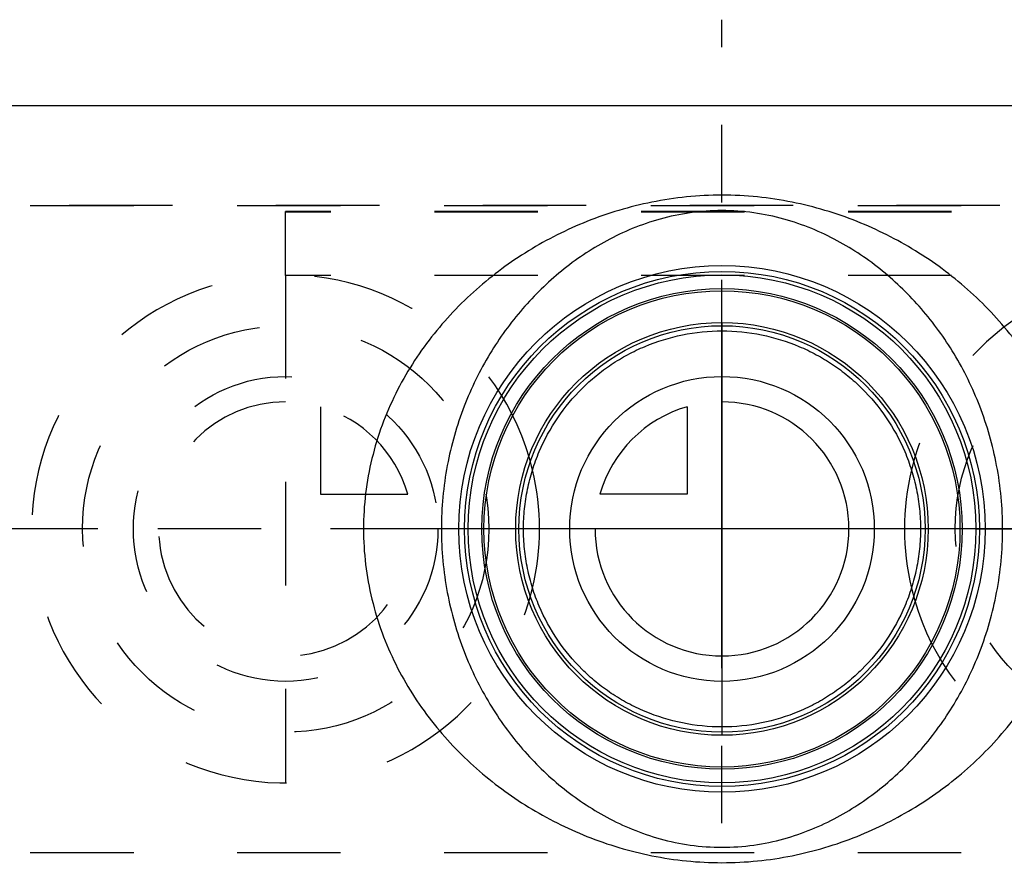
# Model space of a CAD drawing. Header units: millimetres. Extents: x 422 to 578, y 460 to 540.
# Tile 3 of 4: x 456 to 518, y 487 to 540. Entities that reach past the tile are written whole.
import ezdxf

# ---------------------------------------------------------------- set-up
doc = ezdxf.new("R2010")
doc.units = ezdxf.units.MM
doc.header["$LTSCALE"] = 65.185185
doc.linetypes.add('CENTER', pattern=[0.6, 0.375, -0.075, 0.075, -0.075])
doc.linetypes.add('HIDDEN', pattern=[0.2, 0.1, -0.1])
for name, color, linetype in [('ACHSEN_S', 7, 'CONTINUOUS'), ('KOERPER', 7, 'CONTINUOUS'), ('KONST.EL_MIT_GEO', 7, 'CONTINUOUS'), ('KURVEN', 7, 'CONTINUOUS')]:
    doc.layers.add(name, color=color, linetype=linetype)

msp = doc.modelspace()

# ---------------------------------------------------------------- linework, layer by layer
at = {"layer": 'ACHSEN_S', "color": 2, "linetype": 'CENTER'}
for p, q in [((500, 460.025), (500, 539.975)), ((578, 507.9), (422, 507.9))]:
    msp.add_line(p, q, dxfattribs=at)
at = {"layer": 'KOERPER', "color": 7, "linetype": 'Continuous'}
msp.add_line((445.5, 534.575), (554.5, 534.575), dxfattribs=at)
at = {"layer": 'KOERPER', "color": 8, "linetype": 'HIDDEN'}
for p, q in [((430.333, 528.275), (569.667, 528.275)), ((430.333, 487.525), (569.667, 487.525))]:
    msp.add_line(p, q, dxfattribs=at)
at = {"layer": 'KONST.EL_MIT_GEO', "color": 8, "linetype": 'HIDDEN'}
for p, q in [((569.667, 528.275), (430.333, 528.275)), ((472.5, 523.861), (472.5, 527.9)), ((527.5, 527.9), (472.5, 527.9)), ((527.5, 527.861), (472.5, 527.861)), ((527.5, 523.861), (472.5, 523.861)), ((430.333, 487.525), (569.667, 487.525))]:
    msp.add_line(p, q, dxfattribs=at)
at = {"layer": 'KONST.EL_MIT_GEO', "color": 7, "linetype": 'Continuous'}
for radius in [16.589, 16.222, 16, 15.134, 15, 13]:
    msp.add_circle((500, 507.9), radius, dxfattribs=at)
for points, knots in [([(522.596, 507.9), (522.596, 508.648), (522.505, 510.139), (522.106, 512.332), (521.463, 514.439), (520.601, 516.432), (519.549, 518.292), (517.939, 520.567), (515.563, 523.073), (512.242, 525.522), (508.511, 527.396), (505.106, 528.414), (502.23, 528.847), (500, 528.96), (497.77, 528.847), (494.894, 528.414), (491.489, 527.396), (487.758, 525.522), (484.437, 523.073), (482.061, 520.567), (480.451, 518.292), (479.399, 516.432), (478.537, 514.439), (477.894, 512.332), (477.495, 510.139), (477.404, 508.648), (477.404, 507.9)], [0, 0, 0, 0, 0.032879, 0.065538, 0.097805, 0.129581, 0.160841, 0.19162, 0.252018, 0.311798, 0.37224, 0.434801, 0.467166, 0.5, 0.532834, 0.565199, 0.62776, 0.688202, 0.747982, 0.80838, 0.839159, 0.870419, 0.902195, 0.934462, 0.967121, 1, 1, 1, 1]), ([(517.687, 507.9), (517.687, 509.24), (517.44, 511.878), (516.376, 515.607), (514.745, 518.935), (512.66, 521.808), (510.175, 524.228), (507.775, 525.845), (505.644, 526.855), (503.886, 527.461), (501.988, 527.86), (500, 528.002), (498.012, 527.86), (496.114, 527.461), (494.356, 526.855), (492.225, 525.845), (489.825, 524.228), (487.34, 521.808), (485.255, 518.935), (483.624, 515.607), (482.56, 511.878), (482.313, 509.24), (482.313, 507.9)], [0, 0, 0, 0, 0.068105, 0.133783, 0.1961, 0.255539, 0.313394, 0.371595, 0.401716, 0.433065, 0.465933, 0.5, 0.534067, 0.566935, 0.598284, 0.628405, 0.686606, 0.744461, 0.8039, 0.866217, 0.931895, 1, 1, 1, 1]), ([(487.49, 507.9), (487.49, 508.32), (487.532, 509.159), (487.722, 510.401), (488.034, 511.61), (488.6, 513.15), (489.574, 514.936), (490.866, 516.49), (492.053, 517.559), (493.016, 518.273), (494.049, 518.894), (495.518, 519.596), (497.502, 520.206), (500, 520.457), (502.498, 520.206), (504.482, 519.596), (505.951, 518.894), (506.984, 518.273), (507.947, 517.559), (509.134, 516.49), (510.426, 514.936), (511.4, 513.15), (511.966, 511.61), (512.278, 510.401), (512.468, 509.159), (512.51, 508.32), (512.51, 507.9)], [0, 0, 0, 0, 0.03214, 0.064161, 0.095965, 0.127486, 0.189538, 0.250644, 0.281086, 0.311579, 0.342237, 0.373167, 0.436003, 0.5, 0.563997, 0.626833, 0.657763, 0.688421, 0.718914, 0.749356, 0.810462, 0.872514, 0.904035, 0.935839, 0.96786, 1, 1, 1, 1]), ([(477.404, 507.9), (477.404, 507.152), (477.495, 505.661), (477.894, 503.468), (478.537, 501.361), (479.399, 499.368), (480.451, 497.508), (482.061, 495.233), (484.437, 492.727), (487.758, 490.278), (491.489, 488.404), (494.894, 487.386), (497.77, 486.953), (500, 486.84), (502.23, 486.953), (505.106, 487.386), (508.511, 488.404), (512.242, 490.278), (515.563, 492.727), (517.939, 495.233), (519.549, 497.508), (520.601, 499.368), (521.463, 501.361), (522.106, 503.468), (522.505, 505.661), (522.596, 507.152), (522.596, 507.9)], [0, 0, 0, 0, 0.032879, 0.065538, 0.097805, 0.129581, 0.160841, 0.19162, 0.252018, 0.311798, 0.37224, 0.434801, 0.467166, 0.5, 0.532834, 0.565199, 0.62776, 0.688202, 0.747982, 0.80838, 0.839159, 0.870419, 0.902195, 0.934462, 0.967121, 1, 1, 1, 1]), ([(482.313, 507.9), (482.313, 506.56), (482.56, 503.922), (483.624, 500.193), (485.255, 496.865), (487.34, 493.992), (489.825, 491.572), (492.225, 489.955), (494.356, 488.945), (496.114, 488.339), (498.012, 487.94), (500, 487.798), (501.988, 487.94), (503.886, 488.339), (505.644, 488.945), (507.775, 489.955), (510.175, 491.572), (512.66, 493.992), (514.745, 496.865), (516.376, 500.193), (517.44, 503.922), (517.687, 506.56), (517.687, 507.9)], [0, 0, 0, 0, 0.068105, 0.133783, 0.1961, 0.255539, 0.313394, 0.371595, 0.401716, 0.433065, 0.465933, 0.5, 0.534067, 0.566935, 0.598284, 0.628405, 0.686606, 0.744461, 0.8039, 0.866217, 0.931895, 1, 1, 1, 1]), ([(512.51, 507.9), (512.51, 507.48), (512.468, 506.641), (512.278, 505.399), (511.966, 504.19), (511.4, 502.65), (510.426, 500.864), (509.134, 499.31), (507.947, 498.241), (506.984, 497.527), (505.951, 496.906), (504.482, 496.204), (502.498, 495.594), (500, 495.343), (497.502, 495.594), (495.518, 496.204), (494.049, 496.906), (493.016, 497.527), (492.053, 498.241), (490.866, 499.31), (489.574, 500.864), (488.6, 502.65), (488.034, 504.19), (487.722, 505.399), (487.532, 506.641), (487.49, 507.48), (487.49, 507.9)], [0, 0, 0, 0, 0.03214, 0.064161, 0.095965, 0.127486, 0.189538, 0.250644, 0.281086, 0.311579, 0.342237, 0.373167, 0.436003, 0.5, 0.563997, 0.626833, 0.657763, 0.688421, 0.718914, 0.749356, 0.810462, 0.872514, 0.904035, 0.935839, 0.96786, 1, 1, 1, 1])]:
    msp.add_open_spline(points, degree=3, knots=knots, dxfattribs=at)
at = {"layer": 'KURVEN', "color": 8, "linetype": 'HIDDEN'}
for p, q in [((472.5, 523.9), (472.5, 491.9)), ((474.7, 515.592), (474.7, 510.1)), ((474.7, 510.1), (480.192, 510.1)), ((484, 507.9), (462.9, 507.9)), ((516, 507.9), (527.5, 507.9))]:
    msp.add_line(p, q, dxfattribs=at)
at = {"layer": 'KURVEN', "color": 40, "linetype": 'Continuous'}
for p, q in [((500, 520.903), (500, 494.897)), ((497.8, 515.592), (497.8, 510.1)), ((497.8, 510.1), (492.308, 510.1)), ((516, 507.9), (484, 507.9))]:
    msp.add_line(p, q, dxfattribs=at)
for radius in [16, 12.8, 9.6]:
    msp.add_circle((500, 507.9), radius, dxfattribs=at)
at = {"layer": 'KURVEN', "color": 8, "linetype": 'HIDDEN'}
for centre, radius in [((472.5, 507.9), 12.8), ((527.5, 507.9), 12.8), ((472.5, 507.9), 9.6)]:
    msp.add_circle(centre, radius, dxfattribs=at)
for centre, radius, start, end in [((472.5, 507.9), 16, 13.45207, 346.54793), ((527.5, 507.9), 16, 193.45207, 166.54793), ((472.5, 507.9), 8, 90, 360), ((472.5, 507.9), 8, 15.96201, 74.03799)]:
    msp.add_arc(centre, radius, start, end, dxfattribs=at)
at = {"layer": 'KURVEN', "color": 40, "linetype": 'Continuous'}
for centre, radius, start, end in [((500, 507.9), 8, 180, 90), ((500, 507.9), 8, 105.96201, 164.03799), ((472.5, 507.9), 16, 346.54793, 13.45207), ((527.5, 507.9), 16, 166.54793, 193.45207)]:
    msp.add_arc(centre, radius, start, end, dxfattribs=at)

doc.saveas('drawing.dxf')
